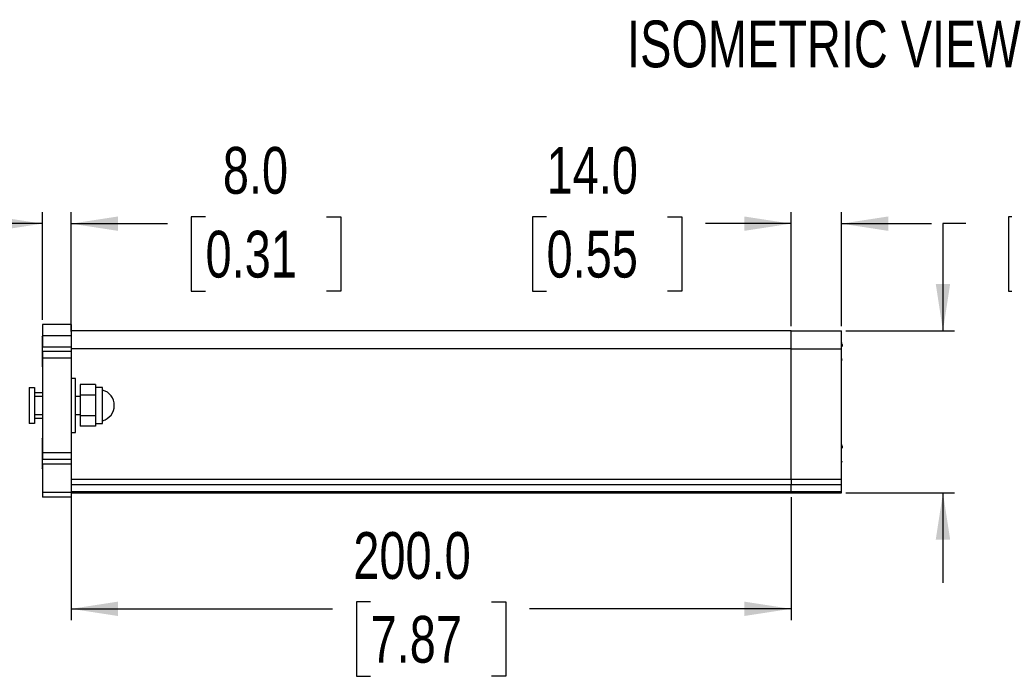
# Model space of a CAD drawing. Header units: millimetres. Extents: x 0 to 1118, y 0 to 864.
# Tile 3 of 5: x 509 to 783, y 444 to 627. Entities that reach past the tile are written whole.
import ezdxf

# ---------------------------------------------------------------- set-up
doc = ezdxf.new("R2010")
doc.units = ezdxf.units.MM
doc.layers.add('DIMENSIONS', color=140, linetype='Continuous', lineweight=25)
doc.layers.add('TEXT', color=140, linetype='Continuous', lineweight=25)
doc.styles.add('SLDTEXTSTYLE0', font='TXT', dxfattribs={"width": 0.75})
doc.dimstyles.new('SLDDIMSTYLE1', dxfattribs={"dimtxt": 13, "dimasz": 13, "dimexe": 0, "dimexo": 0.0625, "dimgap": 3.25, "dimtad": 0, "dimtih": 1, "dimtoh": 1, "dimdec": 1, "dimrnd": 1e-09, "dimzin": 4, "dimdsep": 46, "dimtxsty": 'SLDTEXTSTYLE0', "dimsah": 1, "dimcen": 0.09, "dimadec": 0, "dimazin": 1, "dimtfac": 1, "dimtdec": 1, "dimtofl": 0, "dimtmove": 0, "dimatfit": 3, "dimfxl": 0, "dimfrac": 2, "dimtolj": 1, "dimtzin": 12, "dimarcsym": 0})
doc.dimstyles.new('SLDDIMSTYLE2', dxfattribs={"dimtxt": 13, "dimasz": 13, "dimexe": 0, "dimexo": 0.0625, "dimgap": 3.25, "dimtad": 0, "dimtih": 1, "dimtoh": 1, "dimdec": 1, "dimrnd": 1e-09, "dimzin": 4, "dimdsep": 46, "dimtxsty": 'SLDTEXTSTYLE0', "dimsah": 1, "dimcen": 0.09, "dimadec": 0, "dimazin": 1, "dimtfac": 1, "dimtdec": 1, "dimtmove": 0, "dimatfit": 0, "dimfxl": 0, "dimfrac": 2, "dimtolj": 1, "dimtzin": 12, "dimarcsym": 0})

# ---------------------------------------------------------------- blocks, each defined once
blk = doc.blocks.new('_D_3')
at = {"layer": 'DIMENSIONS'}
for p, q in [((787.64, 572.24), (783.68, 572.24)), ((783.68, 572.24), (783.68, 551.61)), ((821.26, 572.24), (825.22, 572.24)), ((825.22, 572.24), (825.22, 551.61)), ((771.81, 570.33), (765.46, 570.33)), ((765.46, 570.33), (765.46, 540.58)), ((783.68, 551.61), (787.64, 551.61)), ((825.22, 551.61), (821.26, 551.61)), ((738.51, 540.58), (768.63, 540.58)), ((738.51, 495.58), (768.63, 495.58)), ((765.46, 495.58), (765.46, 470.58))]:
    blk.add_line(p, q, dxfattribs=at)
for points in [[(765.46, 540.58), (767.46, 553.58), (763.46, 553.58)], [(765.46, 495.58), (763.46, 482.58), (767.46, 482.58)]]:
    blk.add_solid(points, dxfattribs=at)
at = {"layer": 'DIMENSIONS', "char_height": 13, "attachment_point": 1, "style": 'SLDTEXTSTYLE0'}
for s, insert in [('45.0', (787.64, 591.64)), ('1.77', (787.64, 568.36))]:
    blk.add_mtext(s, dxfattribs=dict(at, insert=insert))
blk = doc.blocks.new('_D_4')
at = {"layer": 'DIMENSIONS'}
for p, q in [((655.33, 572.24), (651.37, 572.24)), ((651.37, 572.24), (651.37, 551.61)), ((688.95, 572.24), (692.91, 572.24)), ((692.91, 572.24), (692.91, 551.61)), ((723.24, 541.85), (723.24, 573.5)), ((737.24, 541.85), (737.24, 573.5)), ((723.24, 570.33), (699.51, 570.33)), ((737.24, 570.33), (762.24, 570.33)), ((651.37, 551.61), (655.33, 551.61)), ((692.91, 551.61), (688.95, 551.61))]:
    blk.add_line(p, q, dxfattribs=at)
for points in [[(723.24, 570.33), (710.24, 572.33), (710.24, 568.33)], [(737.24, 570.33), (750.24, 568.33), (750.24, 572.33)]]:
    blk.add_solid(points, dxfattribs=at)
at = {"layer": 'DIMENSIONS', "char_height": 13, "attachment_point": 1, "style": 'SLDTEXTSTYLE0'}
for s, insert in [('14.0', (655.33, 591.64)), ('0.55', (655.33, 568.36))]:
    blk.add_mtext(s, dxfattribs=dict(at, insert=insert))
blk = doc.blocks.new('_D_5')
at = {"layer": 'DIMENSIONS'}
for p, q in [((515.24, 543.6), (515.24, 573.5)), ((523.24, 540.41), (523.24, 573.5)), ((560.57, 572.24), (556.61, 572.24)), ((556.61, 572.24), (556.61, 551.61)), ((594.19, 572.24), (598.15, 572.24)), ((598.15, 572.24), (598.15, 551.61)), ((515.24, 570.33), (490.24, 570.33)), ((523.24, 570.33), (550.02, 570.33)), ((556.61, 551.61), (560.57, 551.61)), ((598.15, 551.61), (594.19, 551.61))]:
    blk.add_line(p, q, dxfattribs=at)
for points in [[(515.24, 570.33), (502.24, 572.33), (502.24, 568.33)], [(523.24, 570.33), (536.24, 568.33), (536.24, 572.33)]]:
    blk.add_solid(points, dxfattribs=at)
at = {"layer": 'DIMENSIONS', "char_height": 13, "attachment_point": 1, "style": 'SLDTEXTSTYLE0'}
for s, insert in [('8.0', (565.38, 591.64)), ('0.31', (560.57, 568.36))]:
    blk.add_mtext(s, dxfattribs=dict(at, insert=insert))
blk = doc.blocks.new('_D_6')
at = {"layer": 'DIMENSIONS'}
for p, q in [((523.24, 494.4), (523.24, 460.15)), ((723.24, 494.31), (723.24, 460.15)), ((606.43, 465.24), (602.47, 465.24)), ((602.47, 465.24), (602.47, 444.61)), ((640.05, 465.24), (644.01, 465.24)), ((644.01, 465.24), (644.01, 444.61)), ((523.24, 463.33), (595.87, 463.33)), ((723.24, 463.33), (650.61, 463.33)), ((602.47, 444.61), (606.43, 444.61)), ((644.01, 444.61), (640.05, 444.61))]:
    blk.add_line(p, q, dxfattribs=at)
for points in [[(523.24, 463.33), (536.24, 461.33), (536.24, 465.33)], [(723.24, 463.33), (710.24, 465.33), (710.24, 461.33)]]:
    blk.add_solid(points, dxfattribs=at)
at = {"layer": 'DIMENSIONS', "char_height": 13, "attachment_point": 1, "style": 'SLDTEXTSTYLE0'}
for s, insert in [('200.0', (601.63, 484.64)), ('7.87', (606.43, 461.36))]:
    blk.add_mtext(s, dxfattribs=dict(at, insert=insert))

msp = doc.modelspace()

# ---------------------------------------------------------------- linework, layer by layer
for p, q in [((523.24, 542.33), (515.24, 542.33)), ((515.24, 542.33), (515.24, 539.14)), ((523.24, 542.33), (523.24, 539.14)), ((515.24, 538.89), (515.14, 539.03)), ((515.14, 539.03), (515.14, 530.53)), ((523.24, 539.14), (515.24, 539.14)), ((515.24, 539.14), (515.24, 536.11)), ((723.24, 540.58), (523.24, 540.58)), ((523.24, 539.14), (523.24, 536.11)), ((723.24, 540.58), (737.24, 540.58)), ((723.24, 535.58), (723.24, 540.58)), ((737.24, 535.58), (737.24, 540.58)), ((515.24, 536.11), (523.24, 536.11)), ((515.24, 534.83), (515.24, 536.11)), ((523.24, 534.83), (515.24, 534.83)), ((515.24, 534.83), (515.24, 532.95)), ((523.24, 536.11), (523.24, 534.83)), ((723.24, 535.58), (523.24, 535.58)), ((523.24, 534.83), (523.24, 532.95)), ((723.24, 535.58), (737.24, 535.58)), ((723.24, 499.39), (723.24, 535.58)), ((737.24, 499.39), (737.24, 535.58)), ((523.24, 532.95), (515.24, 532.95)), ((515.24, 532.95), (515.24, 506.7)), ((523.24, 532.95), (523.24, 506.7)), ((515.14, 530.53), (515.24, 530.67)), ((524.48, 527.33), (523.28, 527.33)), ((523.28, 527.33), (523.28, 512.33)), ((524.48, 512.33), (524.48, 527.33)), ((525.75, 525.62), (525.75, 522.72)), ((529.96, 525.62), (525.75, 525.62)), ((529.96, 525.62), (529.96, 522.72)), ((511.59, 524.83), (513.09, 524.83)), ((511.59, 524.83), (511.59, 514.83)), ((513.09, 524.83), (513.09, 514.83)), ((515.24, 523.33), (513.09, 523.33)), ((529.96, 522.72), (525.75, 522.72)), ((525.75, 522.72), (525.75, 516.93)), ((531.96, 524.83), (529.96, 524.83)), ((529.96, 522.72), (529.96, 516.93)), ((531.96, 514.83), (531.96, 524.83)), ((515.24, 522.33), (513.09, 522.33)), ((523.28, 522.33), (523.24, 522.33)), ((525.75, 522.33), (524.48, 522.33)), ((513.09, 517.33), (515.24, 517.33)), ((523.24, 517.33), (523.28, 517.33)), ((524.48, 517.33), (525.75, 517.33)), ((513.09, 514.83), (511.59, 514.83)), ((513.09, 516.33), (515.24, 516.33)), ((529.96, 516.93), (525.75, 516.93)), ((525.75, 516.93), (525.75, 514.04)), ((529.96, 516.93), (529.96, 514.04)), ((529.96, 514.83), (531.96, 514.83)), ((523.28, 512.33), (524.48, 512.33)), ((529.96, 514.04), (525.75, 514.04)), ((515.24, 510.59), (515.14, 510.73)), ((515.14, 510.73), (515.14, 502.23)), ((523.24, 506.7), (515.24, 506.7)), ((515.24, 506.7), (515.24, 504.83)), ((523.24, 506.7), (523.24, 504.83)), ((523.24, 504.83), (515.24, 504.83)), ((515.24, 503.49), (515.24, 504.83)), ((523.24, 503.49), (515.24, 503.49)), ((515.24, 503.49), (515.24, 495.67)), ((523.24, 504.83), (523.24, 503.49)), ((523.24, 503.49), (523.24, 495.67)), ((515.14, 502.23), (515.24, 502.37)), ((523.24, 499.39), (723.24, 499.39)), ((723.24, 499.39), (737.24, 499.39)), ((723.24, 499.39), (723.24, 497.81)), ((737.24, 497.81), (737.24, 499.39)), ((523.24, 495.67), (515.24, 495.67)), ((515.24, 495.67), (515.24, 494.33)), ((723.24, 497.81), (523.24, 497.81)), ((523.24, 495.92), (723.24, 495.92)), ((523.24, 495.67), (523.24, 494.33)), ((523.24, 495.58), (723.24, 495.58)), ((737.24, 497.81), (723.24, 497.81)), ((723.24, 495.92), (723.24, 497.81)), ((723.24, 495.92), (737.24, 495.92)), ((723.24, 495.92), (723.24, 495.58)), ((723.24, 495.58), (737.24, 495.58)), ((723.24, 495.58), (737.24, 495.58)), ((737.24, 495.58), (723.24, 495.58)), ((723.24, 495.58), (723.24, 495.58)), ((723.24, 495.58), (723.24, 495.58)), ((737.24, 495.92), (737.24, 497.81)), ((737.24, 495.58), (737.24, 495.92)), ((737.24, 495.58), (737.24, 495.58)), ((737.24, 495.58), (737.24, 495.58)), ((523.24, 494.33), (515.24, 494.33))]:
    msp.add_line(p, q)
for centre, radius, start, end in [((736.46, 536.78), 1, 360, 38.452), ((736.46, 532.78), 1, 321.548, 0), ((530.79, 519.83), 4.42, 360, 74.5013), ((530.79, 519.83), 4.42, 285.3932, 0), ((736.46, 508.48), 1, 0, 38.452), ((736.46, 504.48), 1, 321.548, 0)]:
    msp.add_arc(centre, radius, start, end)
for points, knots in [([(737.46, 536.78), (737.46, 536.75), (737.46, 536.71), (737.46, 536.48), (737.46, 536.31), (737.46, 536.24)], [0, 0, 0, 0, 0.500283, 0.772661, 1, 1, 1, 1]), ([(737.46, 508.48), (737.46, 508.45), (737.46, 508.41), (737.46, 508.18), (737.46, 508.01), (737.46, 507.94)], [0, 0, 0, 0, 0.5002829, 0.7726608, 1, 1, 1, 1])]:
    msp.add_open_spline(points, degree=3, knots=knots)

# ---------------------------------------------------------------- texts
at = {"layer": 'TEXT', "insert": (677.69, 626.76), "char_height": 13, "attachment_point": 1, "style": 'SLDTEXTSTYLE0'}
msp.add_mtext('ISOMETRIC VIEW', dxfattribs=at)

# ---------------------------------------------------------------- dimensions: what is measured, and where the dimension line sits
at = {"layer": 'DIMENSIONS'}
dim = msp.add_linear_dim(base=(515.24, 570.33), p1=(523.24, 539.14), p2=(515.24, 542.33), dimstyle='SLDDIMSTYLE2', dxfattribs=at)
dim.commit()
dim.dimension.update_dxf_attribs({"geometry": '_D_5', "text_midpoint": (577.38, 570.33), "dimtype": 160})
for base, p1, p2, angle, dimstyle, picture, middle in [((723.24, 570.33), (737.24, 540.58), (723.24, 540.58), 0, 'SLDDIMSTYLE2', '_D_4', (672.14, 570.33)), ((765.46, 540.58), (737.24, 495.58), (737.24, 540.58), 90, 'SLDDIMSTYLE2', '_D_3', (765.46, 570.33)), ((723.24, 463.33), (523.24, 495.67), (723.24, 495.58), 0, 'SLDDIMSTYLE1', '_D_6', (623.24, 463.33))]:
    dim = msp.add_linear_dim(base=base, p1=p1, p2=p2, angle=angle, dimstyle=dimstyle, dxfattribs=at)
    dim.commit()
    dim.dimension.update_dxf_attribs({"geometry": picture, "text_midpoint": middle, "dimtype": 160})

doc.saveas('drawing.dxf')
